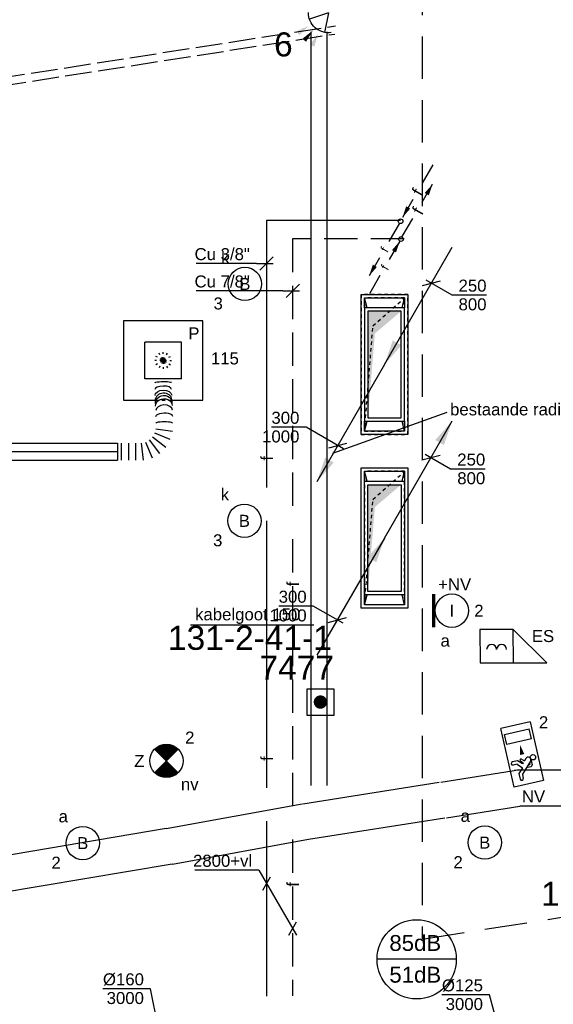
# Model space of a CAD drawing. Extents: x -138812 to 250702, y -18987 to 104055.
# Tile 92 of 193: x 90646 to 94648, y 18776 to 26153. Entities that reach past the tile are written whole.
import ezdxf
from ezdxf.enums import TextEntityAlignment as Align

# ---------------------------------------------------------------- set-up
doc = ezdxf.new("R2010")
doc.units = 0
doc.header["$LTSCALE"] = 50
for name, pattern in [('2322140', [45, 40, -5]), ('2322203', [45, 5, -2, 5, -2, 5, -2, 5, -2, 5, -2, 5, -5]), ('CENTER2', [28.575, 19.05, -3.175, 3.175, -3.175]), ('E_GOOT3', [5, 4, -1]), ('HIDDEN', [9.525, 6.35, -3.175]), ('STREEPJES', [0.1, 0.05, -0.05])]:
    doc.linetypes.add(name, pattern=pattern)
doc.layers.get('0').update_dxf_attribs({"linetype": 'CONTINUOUS'})
for name, color, linetype in [('brandmelddecibels', 3, 'CONTINUOUS'), ('brandmeldserienummers', 1, 'CONTINUOUS'), ('EL6131--', 2, 'CONTINUOUS'), ('EL6131--_WG', 2, 'CONTINUOUS'), ('EL6222--', 3, 'CONTINUOUS'), ('EL6311--', 3, 'CONTINUOUS'), ('EL6350--', 3, 'CONTINUOUS'), ('EL6511--', 3, 'CONTINUOUS'), ('EL6521--', 3, 'CONTINUOUS'), ('EL6522--', 3, 'CONTINUOUS'), ('EM6131--', 1, 'CONTINUOUS'), ('WI561---', 1, 'CONTINUOUS'), ('WL5448--', 4, 'CONTINUOUS'), ('WL570---_RETOUR', 112, 'CONTINUOUS'), ('WL570---_TOEVOER', 3, 'CONTINUOUS'), ('WL570---_TOEVOER_HL', 8, 'CONTINUOUS'), ('WL570---_TOEVOER_RST', 2, 'CONTINUOUS'), ('WL570---_TOEVOER_RST_HL', 1, 'CONTINUOUS'), ('WM5448--', 1, 'CONTINUOUS'), ('WM570---_RETOUR', 1, 'CONTINUOUS'), ('WM570---_RETOUR_PR', 1, 'CONTINUOUS'), ('WM570---_TOEVOER', 1, 'CONTINUOUS'), ('WM570---_TOEVOER_PR', 1, 'CONTINUOUS'), ('WM570---_TOEVOER_RST_PR', 1, 'CONTINUOUS')]:
    doc.layers.add(name, color=color, linetype=linetype)
doc.styles.add('BURO-018', font='ARIAL.TTF', dxfattribs={"height": 90})
doc.styles.add('BURO-025', font='ARIAL.TTF', dxfattribs={"height": 125})

# ---------------------------------------------------------------- blocks, each defined once
blk = doc.blocks.new('1115B3A')
at = {"color": 0, "linetype": 'Continuous'}
blk.add_circle((0, 0), 2.5, dxfattribs=at)
at = {"color": 0, "linetype": 'Continuous', "style": 'BURO-018'}
for tag, p in [('E_GKAST', (0, 8)), ('E_GROEP', (0, 5)), ('E_SGROEP', (4.5, 5)), ('E_ARMCODE', (0, 0)), ('E_SLET', (4.5, -1))]:
    blk.add_attdef(tag, text='', height=1.8, dxfattribs=at).set_placement(p, align=Align.MIDDLE)
blk = doc.blocks.new('E00172')
at = {"color": 0, "linetype": 'Continuous', "const_width": 0.5}
blk.add_lwpolyline([(-2.5, 0.75), (2.5, 0.75)], dxfattribs=at)
at = {"color": 0, "linetype": 'Continuous'}
blk.add_circle((0, 3.5), 2.5, dxfattribs=at)
at = {"color": 0, "linetype": 'Continuous', "style": 'BURO-018'}
for tag, p in [('E_GKAST', (0, 11.5)), ('E_GROEP', (0, 8.5)), ('E_SGROEP', (4.5, 8.5)), ('E_ARMCODE', (0, 3.5)), ('E_SLET', (4.5, 2.5))]:
    blk.add_attdef(tag, text='', height=1.8, dxfattribs=at).set_placement(p, align=Align.MIDDLE)
blk = doc.blocks.new('E00018')
at = {"color": 0, "linetype": 'Continuous'}
for p, q in [((-1.77, -1.77), (1.77, 1.77)), ((1.77, -1.77), (-1.77, 1.77))]:
    blk.add_line(p, q, dxfattribs=at)
at = {"color": 0, "linetype": 'Continuous', "const_width": 2.5}
for points in [[(-0.88, 0.88, -0.198912), (0, 1.25, -0.198912), (0.88, 0.88, -1)], [(-0.88, -0.88, 0.198912), (0, -1.25, 0.198912), (0.88, -0.88, 1)]]:
    blk.add_lwpolyline(points, format="xyb", dxfattribs=at)
blk = doc.blocks.new('1115B3A-NO1')
at = {"color": 0, "linetype": 'Continuous'}
blk.add_circle((0, 0), 2.5, dxfattribs=at)
at = {"color": 0, "zscale": 50}
blk.add_blockref('E00018', (0, 0), dxfattribs=at)
at = {"color": 0, "linetype": 'Continuous', "style": 'BURO-018'}
for tag, p in [('E_GKAST', (0, 8)), ('E_GROEP', (0, 5)), ('E_SGROEP', (4.5, 5)), ('E_ARMCODE', (0, 0)), ('E_SLET', (4.5, -1))]:
    blk.add_attdef(tag, text='', height=1.8, dxfattribs=at).set_placement(p, align=Align.MIDDLE)
blk = doc.blocks.new('E00124')
at = {"color": 0, "linetype": 'Continuous'}
for p, q in [((-2, 5), (2, 5)), ((-2, 1), (-2, 5)), ((2, 5), (2, 1)), ((2, 1), (-2, 1))]:
    blk.add_line(p, q, dxfattribs=at)
at = {"color": 0, "linetype": 'Continuous', "const_width": 1}
blk.add_lwpolyline([(-0.5, 3, 1), (0.5, 3, 1)], format="xyb", close=True, dxfattribs=at)
at = {"color": 0, "linetype": 'Continuous', "style": 'BURO-018'}
blk.add_attdef('E_TEXT1', text='', height=1.8, dxfattribs=at).set_placement((0, 7.5), align=Align.MIDDLE)
at = {"color": 0, "linetype": 'Continuous', "style": 'BURO-018', "flags": 1}
blk.add_attdef('E_MATCODE', (0, 0), '', height=1.8, dxfattribs=at)
blk = doc.blocks.new('111604')
at = {"color": 0, "linetype": 'Continuous'}
for p, q in [((-5, 6), (-5, 1)), ((0, 6), (-5, 6)), ((0, 1), (0, 6)), ((0, 6), (5, 1)), ((-5, 1), (5, 1))]:
    blk.add_line(p, q, dxfattribs=at)
for centre in [(-3.25, 3), (-1.75, 3)]:
    blk.add_arc(centre, 0.75, 0, 180, dxfattribs=at)
at = {"color": 0, "linetype": 'Continuous', "style": 'BURO-018'}
blk.add_attdef('E_TEXT1', text='', height=1.8, dxfattribs=at).set_placement((0, 8.5), align=Align.MIDDLE)
at = {"color": 0, "linetype": 'Continuous', "style": 'BURO-018', "flags": 1}
blk.add_attdef('E_MATCODE', text='', height=1.8, dxfattribs=at).set_placement((0, 0), align=Align.MIDDLE)
blk = doc.blocks.new('*U60')
at = {"color": 0, "ltscale": 10}
for p, q in [((0, 135, -2730), (1036.1, 135, -2730)), ((0, -135, -2730), (1036.1, -135, -2730))]:
    blk.add_line(p, q, dxfattribs=at)
at = {"layer": 'EM6131--', "color": 1, "style": 'BURO-018'}
blk.add_attdef('POSNR', text='', height=90, dxfattribs=at).set_placement((0, 0), align=Align.MIDDLE)
blk = doc.blocks.new('*U70')
at = {"color": 0, "ltscale": 10}
for p, q in [((0, 135, -2730), (2517.2, 135, -2730)), ((0, -135, -2730), (2517.2, -135, -2730))]:
    blk.add_line(p, q, dxfattribs=at)
at = {"layer": 'EM6131--', "color": 1, "style": 'BURO-018'}
blk.add_attdef('POSNR', text='', height=90, dxfattribs=at).set_placement((0, 0), align=Align.MIDDLE)
blk = doc.blocks.new('*U71')
at = {"color": 0, "ltscale": 10}
for p, q in [((0, 135, -2730), (1036.1, 135, -2730)), ((0, -135, -2730), (1036.1, -135, -2730))]:
    blk.add_line(p, q, dxfattribs=at)
at = {"layer": 'EM6131--', "color": 1, "style": 'BURO-018'}
blk.add_attdef('POSNR', text='', height=90, dxfattribs=at).set_placement((0, 0), align=Align.MIDDLE)
blk = doc.blocks.new('*U76')
at = {"color": 0, "ltscale": 10}
for p, q in [((0, 135, -2730), (1522.9, 135, -2730)), ((0, -135, -2730), (1522.9, -135, -2730))]:
    blk.add_line(p, q, dxfattribs=at)
at = {"layer": 'EM6131--', "color": 1, "style": 'BURO-018'}
blk.add_attdef('POSNR', text='', height=90, dxfattribs=at).set_placement((0, 0), align=Align.MIDDLE)
blk = doc.blocks.new('*U77')
at = {"color": 0, "ltscale": 10}
for p, q in [((0, 135, -2730), (557.3, 135, -2730)), ((0, -135, -2730), (557.3, -135, -2730))]:
    blk.add_line(p, q, dxfattribs=at)
at = {"layer": 'EM6131--', "color": 1, "style": 'BURO-018'}
blk.add_attdef('POSNR', text='', height=90, dxfattribs=at).set_placement((0, 0), align=Align.MIDDLE)
blk = doc.blocks.new('*U78')
at = {"color": 0, "ltscale": 10}
blk.add_arc((-10.6, 135, -2730), 270, 270, 279, dxfattribs=at)
at = {"layer": 'EM6131--', "color": 1, "style": 'BURO-018'}
blk.add_attdef('POSNR', text='', height=90, dxfattribs=at).set_placement((0, 0), align=Align.MIDDLE)
blk = doc.blocks.new('1115C2G')
at = {"color": 0, "linetype": 'Continuous'}
for p, q in [((-4.5, 5.5), (4.5, 5.5)), ((-4.5, 1), (-4.5, 5.5)), ((-1.24, 4.31), (-1.24, 4.91)), ((-0.76, 4.11), (-0.76, 4.91)), ((2, 5.15), (3.5, 5.15)), ((2, 1.35), (2, 5.15)), ((3.5, 5.15), (3.5, 1.35)), ((4.5, 1), (4.5, 5.5)), ((-2.68, 4.35), (-3.52, 4.35)), ((-2.88, 3.87), (-3.52, 3.87)), ((-1.27, 2.26), (-2.88, 3.87)), ((-1.94, 3.61), (-2.68, 4.35)), ((-1.24, 4.31), (-1.94, 3.61)), ((-1.37, 3.5), (-0.76, 4.11)), ((-1.23, 3.35), (-1.37, 3.5)), ((-0.87, 3.71), (-1.23, 3.35)), ((-0.65, 3.49), (-1.01, 3.13)), ((-0.71, 2.83), (-1.01, 3.13)), ((-1.94, 2.93), (-2.04, 2.83)), ((-2.04, 2.83), (-2.04, 2.34)), ((-0.99, 2.14), (-1.84, 2.14)), ((-1.71, 2.7), (-1.72, 2.7)), ((-1.72, 2.7), (-1.72, 2.46)), ((-1.47, 2.46), (-1.72, 2.46)), ((4.5, 1), (-4.5, 1)), ((2, 1.35), (3.5, 1.35))]:
    blk.add_line(p, q, dxfattribs=at)
blk.add_lwpolyline([(1.5, 3.25, 0, 0.7, 0), (0, 3.25, 0.7, 0.7, 0)], format="xyseb", dxfattribs=at)
blk.add_circle((-0.76, 1.75), 0.4, dxfattribs=at)
for centre, radius, start, end in [((-1, 4.91), 0.24, 0, 180), ((-3.52, 4.11), 0.24, 90, 270), ((-0.76, 3.6), 0.16, 315, 135), ((-1.84, 2.34), 0.2, 180, 270), ((-0.99, 2.54), 0.4, 225, 45)]:
    blk.add_arc(centre, radius, start, end, dxfattribs=at)
at = {"color": 0, "linetype": 'Continuous', "style": 'BURO-018'}
for tag, p in [('E_GKAST', (0, 15.17)), ('E_GROEP', (0, 12.17)), ('E_SGROEP', (4.5, 12.17)), ('E_ARMCODE', (0, 8))]:
    blk.add_attdef(tag, text='', height=1.8, dxfattribs=at).set_placement(p, align=Align.MIDDLE)
blk = doc.blocks.new('CVRINFO18')
at = {"color": 0, "linetype": 'Continuous', "style": 'BURO-025'}
for tag, p in [('CV_FABR', (0, 3)), ('CV_LENGTE', (0, 0)), ('CV_HOOGTE', (9, 0)), ('CV_TYPE', (18, 0)), ('CV_VENTIEL', (0, -3)), ('CV_VERM', (0, -6))]:
    blk.add_attdef(tag, p, '', height=1.8, dxfattribs=at)
blk = doc.blocks.new('LDV2')
at = {"color": 0, "linetype": 'Continuous'}
for p, q in [((-0.25, -0.43), (-2.5, -4.33)), ((-4.5, -7.79), (-6.75, -11.69))]:
    blk.add_line(p, q, dxfattribs=at)
blk.add_lwpolyline([(-6.75, -11.69, 0, 1, 0), (-5.5, -9.53, 1, 1, 0)], format="xyseb", dxfattribs=at)
blk.add_circle((0, 0), 0.5, dxfattribs=at)
at = {"color": 0, "linetype": 'Continuous', "style": 'BURO-018'}
blk.add_attdef('LD_TEXT1', text='', height=1.8, rotation=60, dxfattribs=at).set_placement((-3.5, -6.06), align=Align.MIDDLE)
blk = doc.blocks.new('LDV4')
at = {"color": 0, "linetype": 'Continuous'}
for p, q in [((-0.25, -0.43), (-2.5, -4.33)), ((-4.5, -7.79), (-6.75, -11.69))]:
    blk.add_line(p, q, dxfattribs=at)
blk.add_lwpolyline([(-0.25, -0.43, 0, 1, 0), (-1.5, -2.6, 1, 1, 0)], format="xyseb", dxfattribs=at)
blk.add_circle((0, 0), 0.5, dxfattribs=at)
at = {"color": 0, "linetype": 'Continuous', "style": 'BURO-018'}
blk.add_attdef('LD_TEXT1', text='', height=1.8, rotation=60, dxfattribs=at).set_placement((-3.5, -6.06), align=Align.MIDDLE)
blk = doc.blocks.new('E00058')
at = {"color": 0, "linetype": 'Continuous'}
for q in [(-1.5, 3.6), (1.5, 3.6)]:
    blk.add_line((0, 1), q, dxfattribs=at)
blk.add_arc((0, 1), 3, 40.5288, 139.4712, dxfattribs=at)
for points in [[(-1.76, 6.21), (-1.08, 6.39), (-0.91, 4.38)], [(-0.35, 6.49), (0.35, 6.49), (0, 4.5)], [(1.08, 6.39), (1.76, 6.21), (0.91, 4.38)]]:
    blk.add_solid(points, dxfattribs=at)
at = {"color": 0, "linetype": 'Continuous', "style": 'BURO-018'}
blk.add_attdef('E_TEXT1', text='', height=1.8, dxfattribs=at).set_placement((0, 9), align=Align.MIDDLE)
at = {"color": 0, "linetype": 'Continuous', "style": 'BURO-018', "flags": 1}
blk.add_attdef('E_MATCODE', text='', height=1.8, dxfattribs=at).set_placement((0, 0), align=Align.MIDDLE)
blk = doc.blocks.new('*U98')
at = {"color": 0, "ltscale": 10}
for p, q in [((0, 60, -2730), (5646.8, 60, -2730)), ((0, -60, -2730), (5646.8, -60, -2730))]:
    blk.add_line(p, q, dxfattribs=at)
at = {"layer": 'EM6131--', "color": 1, "style": 'BURO-018'}
blk.add_attdef('POSNR', text='', height=90, dxfattribs=at).set_placement((0, 0), align=Align.MIDDLE)
blk = doc.blocks.new('*U113')
at = {"ltscale": 10}
blk.add_hatch(color=2, dxfattribs=at).paths.add_polyline_path([(507, 878.1), (445.6, 696.8), (380.7, 734.3)])
at = {"color": 2, "ltscale": 10}
blk.add_line((0, 0, -450), (507, 878.1, -450), dxfattribs=at)
at = {"color": 8, "linetype": 'STREEPJES', "ltscale": 10}
for p, q in [((175, 525, -450), (-175, 525, -450)), ((-175, 525, -450), (-175, -525, -450)), ((175, -525, -450), (175, 525, -450)), ((-150, 500, -450), (150, 500, -450)), ((-150, 500, -450), (-150, -500, -450)), ((150, 500, -450), (-150, 500, -450)), ((-150, 500, -450), (-150, -500, -450)), ((150, 500, -450), (87, -290, -450)), ((150, -500, -450), (150, 500, -450)), ((150, -500, -450), (150, 500, -450)), ((87, -290, -450), (-150, -500, -450)), ((-150, -500, -450), (150, -500, -450)), ((-150, -500, -450), (150, -500, -450)), ((-175, -525, -450), (175, -525, -450))]:
    blk.add_line(p, q, dxfattribs=at)
at = {"layer": 'WM570---_TOEVOER_PR', "color": 1, "style": 'BURO-018'}
blk.add_attdef('POSNR', text='', height=90, dxfattribs=at).set_placement((0, 0), align=Align.MIDDLE)
blk = doc.blocks.new('*U114')
at = {"layer": 'WM570---_TOEVOER', "color": 0, "ltscale": 10}
for p, q in [((-238.4, 137.6), (-498.2, 137.6)), ((43.3, -25), (-238.4, 137.6)), ((-68.3, -18.3), (68.3, 18.3))]:
    blk.add_line(p, q, dxfattribs=at)
at = {"layer": 'WM570---_TOEVOER', "color": 0, "style": 'BURO-018'}
for s, p in [('300', (-498.2, 162.6)), ('1000', (-568.1, 22.6))]:
    blk.add_text(s, height=90, dxfattribs=at).set_placement(p)
blk = doc.blocks.new('*U115')
at = {"ltscale": 10}
for points in [[(125, 400), (-125, 400), (-125, -400), (-72.5, 232)], [(0, 0), (61.4, 181.3), (126.3, 143.8)]]:
    blk.add_hatch(color=2, dxfattribs=at).paths.add_polyline_path(points)
at = {"color": 2, "ltscale": 10}
blk.add_line((0, 0, -3500), (507, 878.1, -3500), dxfattribs=at)
at = {"color": 0, "ltscale": 10}
for p, q in [((150, 425, -3500), (-150, 425, -3500)), ((-150, 425, -3500), (-150, -425, -3500)), ((125, 400, -3500), (-125, 400, -3500)), ((-125, 400, -3500), (-125, -400, -3500)), ((125, -400, -3500), (125, 400, -3500)), ((150, -425, -3500), (150, 425, -3500)), ((-150, -425, -3500), (150, -425, -3500)), ((-125, -400, -3500), (125, -400, -3500))]:
    blk.add_line(p, q, dxfattribs=at)
at = {"layer": 'WM570---_TOEVOER_PR', "color": 1, "style": 'BURO-018'}
blk.add_attdef('POSNR', text='', height=90, dxfattribs=at).set_placement((0, 0), align=Align.MIDDLE)
blk = doc.blocks.new('*U116')
at = {"layer": 'WM570---_TOEVOER', "color": 0, "ltscale": 10}
for p, q in [((-68.3, -18.3), (68.3, 18.3)), ((-43.3, 25), (153.2, -88.5)), ((153.2, -88.5), (413, -88.5))]:
    blk.add_line(p, q, dxfattribs=at)
at = {"layer": 'WM570---_TOEVOER', "color": 0, "style": 'BURO-018'}
for s, p in [('250', (203.2, -63.5)), ('800', (203.2, -203.5))]:
    blk.add_text(s, height=90, dxfattribs=at).set_placement(p)
blk = doc.blocks.new('*U117')
at = {"ltscale": 10}
for points in [[(507, 878.1), (445.6, 696.8), (380.7, 734.3)], [(125, 400), (-125, 400), (-125, -400), (-72.5, 232)]]:
    blk.add_hatch(color=2, dxfattribs=at).paths.add_polyline_path(points)
at = {"color": 2, "ltscale": 10}
blk.add_line((0, 0, -923.2), (507, 878.1, -923.2), dxfattribs=at)
at = {"color": 0, "ltscale": 10}
for p, q in [((-150, 425, -923.2), (150, 425, -923.2)), ((-150, -425, -923.2), (-150, 425, -923.2)), ((-125, 400, -923.2), (125, 400, -923.2)), ((-125, -400, -923.2), (-125, 400, -923.2)), ((125, 400, -923.2), (125, -400, -923.2)), ((150, 425, -923.2), (150, -425, -923.2)), ((150, -425, -923.2), (-150, -425, -923.2)), ((125, -400, -923.2), (-125, -400, -923.2))]:
    blk.add_line(p, q, dxfattribs=at)
at = {"layer": 'WM570---_RETOUR_PR', "color": 1, "style": 'BURO-018'}
blk.add_attdef('POSNR', text='', height=90, dxfattribs=at).set_placement((0, 0), align=Align.MIDDLE)
blk = doc.blocks.new('*U118')
at = {"layer": 'WM570---_RETOUR', "color": 0, "ltscale": 10}
for p, q in [((-68.3, -18.3), (68.3, 18.3)), ((-43.3, 25), (147.2, -85)), ((147.2, -85), (407, -85))]:
    blk.add_line(p, q, dxfattribs=at)
at = {"layer": 'WM570---_RETOUR', "color": 0, "style": 'BURO-018'}
for s, p in [('250', (197.2, -60)), ('800', (197.2, -200))]:
    blk.add_text(s, height=90, dxfattribs=at).set_placement(p)
blk = doc.blocks.new('*U119')
at = {"color": 0, "ltscale": 10}
for p, q in [((-175, 525, -500), (175, 525, -500)), ((-175, -525, -500), (-175, 525, -500)), ((175, 525, -500), (175, -525, -500)), ((-150, 500, -500), (150, 500, -500)), ((-150, 425, -500), (-150, 500, -500)), ((-150, 500, -500), (-131.25, 425, -500)), ((150, 500, -500), (131.25, 425, -500)), ((150, 500, -500), (150, 425, -500)), ((-150, -500, -500), (-150, -425, -500)), ((-131.25, -425, -500), (-150, -500, -500)), ((131.25, -425, -500), (150, -500, -500)), ((150, -425, -500), (150, -500, -500)), ((150, -500, -500), (-150, -500, -500)), ((175, -525, -500), (-175, -525, -500))]:
    blk.add_line(p, q, dxfattribs=at)
at = {"layer": 'WM570---_RETOUR_PR', "color": 1, "style": 'BURO-018'}
blk.add_attdef('POSNR', text='', height=90, dxfattribs=at).set_placement((0, 0), align=Align.MIDDLE)
blk = doc.blocks.new('*U120')
at = {"ltscale": 10}
blk.add_hatch(color=2, dxfattribs=at).paths.add_polyline_path([(0, 0), (61.4, 181.3), (126.3, 143.8)])
at = {"color": 2, "ltscale": 10}
blk.add_line((0, 0), (507, 878.1), dxfattribs=at)
at = {"color": 8, "linetype": 'STREEPJES', "ltscale": 10}
for p, q in [((-175, 525), (175, 525)), ((-175, -525), (-175, 525)), ((175, 525), (175, -525)), ((-150, 500), (150, 500)), ((-150, 500), (-150, -500)), ((-150, 500), (150, 500)), ((-150, -500), (-150, 500)), ((150, 500), (87, -290)), ((150, -500), (150, 500)), ((150, 500), (150, -500)), ((87, -290), (-150, -500)), ((-150, -500), (150, -500)), ((150, -500), (-150, -500)), ((175, -525), (-175, -525))]:
    blk.add_line(p, q, dxfattribs=at)
at = {"layer": 'WM570---_RETOUR_PR', "color": 1, "style": 'BURO-018'}
blk.add_attdef('POSNR', text='', height=90, dxfattribs=at).set_placement((0, 0), align=Align.MIDDLE)
blk = doc.blocks.new('*U121')
at = {"layer": 'WM570---_RETOUR', "color": 0, "ltscale": 10}
for p, q in [((-180, 103.9), (-439.8, 103.9)), ((43.3, -25), (-180, 103.9)), ((-68.3, -18.3), (68.3, 18.3))]:
    blk.add_line(p, q, dxfattribs=at)
at = {"layer": 'WM570---_RETOUR', "color": 0, "style": 'BURO-018'}
for s, p in [('300', (-439.8, 128.9)), ('1000', (-509.7, -11.1))]:
    blk.add_text(s, height=90, dxfattribs=at).set_placement(p)
blk = doc.blocks.new('*U122')
at = {"color": 0, "ltscale": 10}
for p, q in [((-175, 525, -500), (175, 525, -500)), ((-175, -525, -500), (-175, 525, -500)), ((175, 525, -500), (175, -525, -500)), ((-150, 500, -500), (150, 500, -500)), ((-150, 425, -500), (-150, 500, -500)), ((-150, 500, -500), (-131.25, 425, -500)), ((150, 500, -500), (131.25, 425, -500)), ((150, 500, -500), (150, 425, -500)), ((-150, -500, -500), (-150, -425, -500)), ((-131.25, -425, -500), (-150, -500, -500)), ((131.25, -425, -500), (150, -500, -500)), ((150, -425, -500), (150, -500, -500)), ((150, -500, -500), (-150, -500, -500)), ((175, -525, -500), (-175, -525, -500))]:
    blk.add_line(p, q, dxfattribs=at)
at = {"layer": 'WM570---_TOEVOER_PR', "color": 1, "style": 'BURO-018'}
blk.add_attdef('POSNR', text='', height=90, dxfattribs=at).set_placement((0, 0), align=Align.MIDDLE)
blk = doc.blocks.new('*U157')
at = {"color": 0, "ltscale": 10}
for p, q in [((0, 62.5, -2975), (3680.3, 62.5, -2975)), ((3680.3, 62.5, -2975), (3680.3, -62.5, -2975)), ((0, -62.5, -2975), (3680.3, -62.5, -2975))]:
    blk.add_line(p, q, dxfattribs=at)
at = {"layer": 'WL570---_TOEVOER_HL', "linetype": 'CENTER2'}
blk.add_line((0, 0, -2975), (3680.3, 0, -2975), dxfattribs=at)
at = {"layer": 'WM570---_TOEVOER_PR', "color": 1, "style": 'BURO-018'}
blk.add_attdef('POSNR', text='', height=90, dxfattribs=at).set_placement((0, 0), align=Align.MIDDLE)
blk = doc.blocks.new('*U165')
at = {"color": 0, "ltscale": 10}
for p, q in [((282.3, 383.5, -2975), (282.4, 382.2, -2975)), ((411.1, 310.8, -2975), (411.1, 311.2, -2975)), ((287.5, 171, -2975), (412.5, 154.6, -2975)), ((316, -12.5, -2975), (239.3, 87.5, -2975)), ((262.5, 110.7, -2975), (362.5, 34, -2975)), ((395.5, 91, -2975), (279, 139.3, -2975)), ((0, 62.5, -2975), (0, -62.5, -2975)), ((27.1, 62.5, -2975), (27.1, -62.5, -2975)), ((81.2, 62.5, -2975), (81.2, -62.5, -2975)), ((135.4, 62.5, -2975), (135.4, -62.5, -2975)), ((195.4, -62.5, -2975), (179, 62.5, -2975)), ((210.7, 71, -2975), (259, -45.5, -2975))]:
    blk.add_line(p, q, dxfattribs=at)
at = {"color": 0, "ltscale": 10, "extrusion": (0, 0, -1)}
for centre, major_axis, ratio, start_param, end_param in [((342.2, 516.9, -2975), (62.5, 0.3), 0.141028, 3.140957, 6.28255), ((343.5, 421.2, -2975), (62.5, 1.7), 0.650932, 3.146579, 6.278199), ((346.1, 365.2, -2975), (-62.4, -4), 0.900267, 0, 3.141593), ((347.4, 344.5, -2975), (-62.4, -3.1), 0.838945, 0.012505, 3.154098), ((349.5, 264.6, -2975), (-62.5, -0.9), 0.412071, 0.002191, 3.143784)]:
    blk.add_ellipse(centre, major_axis=major_axis, ratio=ratio, start_param=start_param, end_param=end_param, dxfattribs=at)
at = {"color": 0, "ltscale": 10}
for centre, major_axis, ratio, start_param, end_param in [((342.6, 466, -2975), (-62.5, -0.9), 0.412071, 3.139402, 6.280994), ((344.7, 386, -2975), (-62.4, -3.1), 0.838945, 3.154098, 6.27068), ((348.7, 309.3, -2975), (62.5, 1.7), 0.650932, 0.004986, 3.136606), ((350, 213.9, -2975), (62.5, 0.3), 0.141028, 0.000635, 3.142228)]:
    blk.add_ellipse(centre, major_axis=major_axis, ratio=ratio, start_param=start_param, end_param=end_param, dxfattribs=at)
at = {"layer": 'WM570---_TOEVOER_PR', "color": 1, "style": 'BURO-018'}
blk.add_attdef('POSNR', text='', height=90, dxfattribs=at).set_placement((0, 0), align=Align.MIDDLE)
blk = doc.blocks.new('*U228')
at = {"layer": 'WM570---_RETOUR', "color": 0, "ltscale": 10}
for p, q in [((-55.4, 280.8), (-412.9, 280.8)), ((9.9, -50), (-55.4, 280.8)), ((-41.1, -50), (41.1, 50))]:
    blk.add_line(p, q, dxfattribs=at)
at = {"layer": 'WM570---_RETOUR', "color": 0, "style": 'BURO-018'}
for s, p in [('%%c160', (-412.9, 305.8)), ('3000', (-385.1, 165.8))]:
    blk.add_text(s, height=90, dxfattribs=at).set_placement(p)
blk = doc.blocks.new('*U362')
at = {"color": 0, "ltscale": 10}
for p, q in [((297.5, 297.5, -2710), (-297.5, 297.5, -2710)), ((-297.5, 297.5, -2710), (-297.5, -297.5, -2710)), ((297.5, -297.5, -2710), (297.5, 297.5, -2710)), ((136.5, 136.5, -2710), (-136.5, 136.5, -2710)), ((-136.5, -136.5, -2710), (-136.5, 136.5, -2710)), ((136.5, -136.5, -2710), (136.5, 136.5, -2710)), ((136.5, -136.5, -2710), (-136.5, -136.5, -2710)), ((-297.5, -297.5, -2710), (-59.9, -297.5, -2710)), ((65.2, -297.5, -2710), (297.5, -297.5, -2710))]:
    blk.add_line(p, q, dxfattribs=at)
at = {"color": 8, "linetype": 'STREEPJES', "ltscale": 10}
for p, q in [((0, 0, -2710), (-62.5, 0, -2710)), ((0, 0, -2710), (-54.1, 31.2, -2710)), ((0, 0, -2710), (-54.1, -31.2, -2710)), ((0, 0, -2710), (-31.2, 54.1, -2710)), ((0, 0, -2710), (-31.2, -54.1, -2710)), ((0, 0, -2710), (0, 62.5, -2710)), ((0, 0, -2710), (31.2, 54.1, -2710)), ((0, 0, -2710), (54.1, 31.2, -2710)), ((0, 0, -2710), (0, -62.5, -2710)), ((0, 0, -2710), (31.2, -54.1, -2710)), ((0, 0, -2710), (54.1, -31.2, -2710)), ((0, 0, -2710), (62.5, 0, -2710)), ((-59.9, -297.5, -2710), (65.2, -297.5, -2710))]:
    blk.add_line(p, q, dxfattribs=at)
at = {"layer": 'WL570---_TOEVOER_RST_HL', "linetype": 'CENTER2'}
blk.add_circle((0, 0, -2710), 0.075, dxfattribs=at)
at = {"layer": 'WL570---_TOEVOER_RST', "color": 1, "style": 'BURO-018'}
for tag in ['MC', 'Q']:
    blk.add_attdef(tag, text='', height=90, dxfattribs=at).set_placement((0, 0), align=Align.MIDDLE)
at = {"layer": 'WM570---_TOEVOER_RST_PR', "color": 1, "style": 'BURO-018'}
blk.add_attdef('POSNR', text='', height=90, dxfattribs=at).set_placement((0, 0), align=Align.MIDDLE)
blk = doc.blocks.new('*U523', base_point=(92692.7, 19342.9, 2800))
at = {"color": 0, "linetype": 'Continuous'}
for p, q in [((92439.7, 19781.2, 2800), (91958.3, 19781.2, 2800)), ((92439.7, 19781.2, 2800), (92721.5, 19292.9, 2800)), ((92468.5, 19631.2, 2800), (92526.3, 19731.2, 2800)), ((92663.8, 19292.9, 2800), (92721.5, 19392.9, 2800))]:
    blk.add_line(p, q, dxfattribs=at)
at = {"color": 0, "linetype": 'Continuous', "style": 'BURO-018'}
blk.add_text('2800+vl', height=90, dxfattribs=at).set_placement((92389.7, 19806.2, 2800), align=Align.RIGHT)
blk = doc.blocks.new('*U613')
at = {"layer": 'WM570---_RETOUR', "color": 0, "ltscale": 10}
for p, q in [((-63.9, 235.6), (-421.5, 235.6)), ((13.6, -50), (-63.9, 235.6)), ((-38.2, -50), (38.2, 50))]:
    blk.add_line(p, q, dxfattribs=at)
at = {"layer": 'WM570---_RETOUR', "color": 0, "style": 'BURO-018'}
for s, p in [('%%c125', (-421.5, 260.6)), ('3000', (-393.6, 120.6))]:
    blk.add_text(s, height=90, dxfattribs=at).set_placement(p)
blk = doc.blocks.new('2322203-1')
at = {"layer": 'WM5448--', "color": 0, "style": 'BURO-018'}
for p in [(92692.7, 21924.8, 2800), (92692.7, 19674.8, 2800)]:
    blk.add_text('f', height=90, rotation=90, dxfattribs=at).set_placement(p, align=Align.MIDDLE)
blk = doc.blocks.new('2322140-1')
at = {"layer": 'WM5448--', "color": 0, "style": 'BURO-018'}
for p in [(92497.4, 22867.2, 2800), (92497.4, 20617.2, 2800)]:
    blk.add_text('f', height=90, rotation=90, dxfattribs=at).set_placement(p, align=Align.MIDDLE)

msp = doc.modelspace()

# ---------------------------------------------------------------- linework, layer by layer
at = {"layer": 'brandmelddecibels'}
msp.add_line((93919.85507, 19113.13211), (93326.44999, 19113.13211), dxfattribs=at)
msp.add_circle((93623.15253, 19113.13211), 296.70254, dxfattribs=at)
at = {"layer": 'EL6131--_WG', "linetype": 'E_GOOT3'}
for p, q in [((89496.68151, 25560.40223, 3000), (93015.47733, 26106.83824, 3000)), ((89505.61302, 25501.07006, 3000), (93010.32945, 26045.31968, 3000))]:
    msp.add_line(p, q, dxfattribs=at)
at = {"layer": 'EL6311--', "color": 4, "linetype": 'HIDDEN'}
for p, q in [((93664.90121, 26979.13365), (93664.90121, 19263.66034)), ((93664.90121, 19263.66034), (99069.30908, 20116.41756))]:
    msp.add_line(p, q, dxfattribs=at)
at = {"layer": 'EL6350--'}
msp.add_line((92852.02931, 21617.12854), (91927.28613, 21617.12854), dxfattribs=at)
at = {"layer": 'WL5448--', "color": 2}
for p, q in [((93743.39544, 25064.0582), (93664.64544, 24927.65919)), ((93664.0116, 24785.05394), (93742.7616, 24921.45294)), ((93594.64544, 24806.41564), (93515.89544, 24670.01664)), ((93515.2616, 24527.41138), (93594.0116, 24663.81038))]:
    msp.add_line(p, q, dxfattribs=at)
at = {"layer": 'WL5448--', "linetype": '2322140'}
for p, q in [((93502.10865, 24647.5573, 2900), (92497.38806, 24647.5573, 2900)), ((92497.38806, 24647.5573, 2800), (92497.38806, 18836.92456, 2800))]:
    msp.add_line(p, q, dxfattribs=at)
at = {"layer": 'WL5448--', "linetype": '2322203'}
for p, q in [((93529.52126, 24509.83441, 2900), (92692.66858, 24509.83441, 2900)), ((92692.66858, 24509.83441, 2800), (92692.66858, 18839.77751, 2800))]:
    msp.add_line(p, q, dxfattribs=at)
at = {"layer": 'WL5448--', "color": 2}
for points in [[(93742.7616, 24921.45294, 0, 35, 0), (93699.0116, 24845.67572, 35, 35, 0)], [(93515.89544, 24670.01664, 0, 35, 0), (93559.64544, 24745.79386, 35, 35, 0)]]:
    msp.add_lwpolyline(points, format="xyseb", dxfattribs=at)
at = {"layer": 'WL570---_RETOUR'}
msp.add_line((93848.63805, 23210.56073), (92992.23302, 22902.57047), dxfattribs=at)
at = {"layer": 'WM570---_TOEVOER'}
for p, q in [((92547.38806, 24376.09489, 2800), (92447.38806, 24276.09489, 2800)), ((92422.38806, 24326.09489, 2800), (91969.47537, 24326.09489, 2800)), ((92422.38806, 24326.09489, 2800), (92547.38806, 24326.09489, 2800)), ((92619.92672, 24121.37815, 2800), (91969.47537, 24121.37815, 2800)), ((92619.92672, 24121.37815, 2800), (92744.92672, 24121.37815, 2800)), ((92744.92672, 24171.37815, 2800), (92644.92672, 24071.37815, 2800))]:
    msp.add_line(p, q, dxfattribs=at)

# ---------------------------------------------------------------- block references
at = {"layer": 'EL6131--'}
for name, p, rotation in [('*U98', (92892.37922, 20415.09598, 2730), 90), ('*U77', (93825.8492, 20307.39659, 2730), 8.903481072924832), ('*U78', (94386.9079, 20395.30908, 2730), 180), ('*U76', (95920.41255, 20395.30908, 2730), 180), ('*U60', (92790.21193, 20145.38419, 2730), 8.90348107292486), ('*U71', (91768.90889, 19959.63135, 2730), 10.31945743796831), ('*U70', (91766.59461, 19959.18907, 2730), 189.5421895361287)]:
    msp.add_blockref(name, p, dxfattribs=dict(at, rotation=rotation))
at = {"layer": 'EL6311--'}
ref = msp.add_blockref('1115B3A', (92334.58978, 24172.74418), dxfattribs=dict(at, xscale=50.00000000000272, yscale=50.00000000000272, zscale=50, rotation=171.1197738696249))
ref.add_attrib('E_ARMCODE', 'B', dxfattribs={"layer": '0', "color": 1, "linetype": 'Continuous', "height": 90, "style": 'BURO-018'}).set_placement((92334.58978, 24172.74418), align=Align.MIDDLE)
ref.add_attrib('E_SLET', 'k', dxfattribs={"layer": '0', "color": 1, "linetype": 'Continuous', "height": 90, "style": 'BURO-018'}).set_placement((92188.70212, 24372.66114), align=Align.MIDDLE)
ref.add_attrib('E_GROEP', '3', dxfattribs={"layer": '0', "color": 1, "linetype": 'Continuous', "height": 90, "style": 'BURO-018'}).set_placement((92134.67282, 24026.85652), align=Align.MIDDLE)
ref = msp.add_blockref('1115B3A', (92331.15598, 22398.15109), dxfattribs=dict(at, xscale=50.00000000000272, yscale=50.00000000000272, zscale=50, rotation=171.1197738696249))
ref.add_attrib('E_ARMCODE', 'B', dxfattribs={"layer": '0', "color": 1, "linetype": 'Continuous', "height": 90, "style": 'BURO-018'}).set_placement((92331.15598, 22398.15109), align=Align.MIDDLE)
ref.add_attrib('E_SLET', 'k', dxfattribs={"layer": '0', "color": 1, "linetype": 'Continuous', "height": 90, "style": 'BURO-018'}).set_placement((92185.26831, 22598.06805), align=Align.MIDDLE)
ref.add_attrib('E_GROEP', '3', dxfattribs={"layer": '0', "color": 1, "linetype": 'Continuous', "height": 90, "style": 'BURO-018'}).set_placement((92131.23902, 22252.26343), align=Align.MIDDLE)
ref = msp.add_blockref('E00172', (93711.98664, 21725.13445), dxfattribs=dict(at, xscale=50, yscale=50, zscale=50, rotation=270))
ref.add_attrib('E_ARMCODE', 'I', dxfattribs={"layer": '0', "color": 1, "linetype": 'Continuous', "height": 90, "style": 'BURO-018'}).set_placement((93886.98664, 21725.13445), align=Align.MIDDLE)
ref.add_attrib('E_SLET', 'a', dxfattribs={"layer": '0', "color": 1, "linetype": 'Continuous', "height": 90, "style": 'BURO-018'}).set_placement((93836.98664, 21500.13445), align=Align.MIDDLE)
ref.add_attrib('E_GROEP', '2', dxfattribs={"layer": '0', "color": 1, "linetype": 'Continuous', "height": 90, "style": 'BURO-018'}).set_placement((94090.0251, 21725.13445), align=Align.MIDDLE)
ref = msp.add_blockref('1115B3A', (91118.75119, 19983.57285), dxfattribs=dict(at, xscale=50.00000000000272, yscale=50.00000000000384, zscale=50, rotation=171.1197738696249))
ref.add_attrib('E_ARMCODE', 'B', dxfattribs={"layer": '0', "color": 1, "linetype": 'Continuous', "height": 90, "style": 'BURO-018'}).set_placement((91118.75119, 19983.57285), align=Align.MIDDLE)
ref.add_attrib('E_SLET', 'a', dxfattribs={"layer": '0', "color": 1, "linetype": 'Continuous', "height": 90, "style": 'BURO-018'}).set_placement((90972.86352, 20183.48981), align=Align.MIDDLE)
ref.add_attrib('E_GROEP', '2', dxfattribs={"layer": '0', "color": 1, "linetype": 'Continuous', "height": 90, "style": 'BURO-018'}).set_placement((90918.83423, 19837.68519), align=Align.MIDDLE)
ref = msp.add_blockref('1115B3A', (94133.78517, 19987.51648), dxfattribs=dict(at, xscale=50.00000000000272, yscale=50.00000000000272, zscale=50, rotation=171.1197738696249))
ref.add_attrib('E_ARMCODE', 'B', dxfattribs={"layer": '0', "color": 1, "linetype": 'Continuous', "height": 90, "style": 'BURO-018'}).set_placement((94133.78517, 19987.51648), align=Align.MIDDLE)
ref.add_attrib('E_SLET', 'a', dxfattribs={"layer": '0', "color": 1, "linetype": 'Continuous', "height": 90, "style": 'BURO-018'}).set_placement((93987.89751, 20187.43344), align=Align.MIDDLE)
ref.add_attrib('E_GROEP', '2', dxfattribs={"layer": '0', "color": 1, "linetype": 'Continuous', "height": 90, "style": 'BURO-018'}).set_placement((93933.86822, 19841.62882), align=Align.MIDDLE)
at = {"layer": 'EL6350--'}
ref = msp.add_blockref('1115C2G', (94572.41727, 20683.53889), dxfattribs=dict(at, xscale=49.99999999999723, yscale=50, zscale=50, rotation=102.8935022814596))
ref.add_attrib('E_ARMCODE', 'NV', dxfattribs={"layer": '0', "color": 1, "linetype": 'Continuous', "height": 90, "style": 'BURO-018'}).set_placement((94499.37085, 20333.12597), align=Align.MIDDLE)
ref.add_attrib('E_GROEP', '2', dxfattribs={"layer": '0', "color": 1, "linetype": 'Continuous', "height": 90, "style": 'BURO-018'}).set_placement((94575.25763, 20889.93394), align=Align.MIDDLE)
ref = msp.add_blockref('1115B3A-NO1', (91746.45849, 20599.85862), dxfattribs=dict(at, xscale=50, yscale=50, zscale=50))
ref.add_attrib('E_ARMCODE', 'Z', dxfattribs={"layer": '0', "color": 1, "linetype": 'Continuous', "height": 90, "style": 'BURO-018'}).set_placement((91543.68016, 20599.85862), align=Align.MIDDLE)
ref.add_attrib('E_SLET', 'nv', dxfattribs={"layer": '0', "color": 1, "linetype": 'Continuous', "height": 90, "style": 'BURO-018'}).set_placement((91921.45849, 20424.85862), align=Align.MIDDLE)
ref.add_attrib('E_GROEP', '2', dxfattribs={"layer": '0', "color": 1, "linetype": 'Continuous', "height": 90, "style": 'BURO-018'}).set_placement((91921.45849, 20774.85862), align=Align.MIDDLE)
at = {"layer": 'EL6511--', "xscale": 50, "yscale": 50, "zscale": 50, "rotation": 90}
msp.add_blockref('E00124', (93051.36941, 21040.44512), dxfattribs=at)
at = {"layer": 'EL6521--', "xscale": -50.0000000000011, "yscale": 50.0000000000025, "zscale": 50, "rotation": 138.7950952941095}
msp.add_blockref('E00058', (92993.89076, 26242.23797), dxfattribs=at)
at = {"layer": 'EL6522--'}
ref = msp.add_blockref('111604', (94348.2792, 21284.60978), dxfattribs=dict(at, xscale=50.00000000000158, yscale=49.99999999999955, zscale=50, rotation=0.03631176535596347))
ref.add_attrib('E_TEXT1', 'ES', dxfattribs={"layer": '0', "color": 1, "linetype": 'Continuous', "height": 90, "rotation": 0.036311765, "style": 'BURO-018'}).set_placement((94570.7131, 21535.05779), align=Align.MIDDLE)
at = {"layer": 'WI561---'}
ref = msp.add_blockref('CVRINFO18', (93873.692, 23188.1254, 120), dxfattribs=dict(at, xscale=50, yscale=50, zscale=50))
ref.add_attrib('CV_LENGTE', 'bestaande radiator naar voren brengen', (93873.692, 23188.1254, 120), dxfattribs={"layer": '0', "color": 1, "linetype": 'Continuous', "height": 90, "style": 'BURO-018'})
at = {"layer": 'WL5448--', "color": 2}
ref = msp.add_blockref('LDV2', (93502.25744, 24642.19644), dxfattribs=dict(at, xscale=35, yscale=35, zscale=35))
ref.add_attrib('LD_TEXT1', 'f', dxfattribs={"layer": '0', "color": 1, "linetype": 'Continuous', "height": 63, "rotation": 60, "style": 'BURO-018'}).set_placement((93379.75744, 24430.02022), align=Align.MIDDLE)
ref = msp.add_blockref('LDV4', (93505.6034, 24508.52939), dxfattribs=dict(at, xscale=35, yscale=35, zscale=35))
ref.add_attrib('LD_TEXT1', 'f', dxfattribs={"layer": '0', "color": 1, "linetype": 'Continuous', "height": 63, "rotation": 60, "style": 'BURO-018'}).set_placement((93383.1034, 24296.35317), align=Align.MIDDLE)
at = {"layer": 'WL570---_RETOUR'}
msp.add_blockref('*U117', (93382.21666, 22269.06847, 923.20508), dxfattribs=at)
at = {"layer": 'WL570---_RETOUR', "rotation": 180}
for name, p in [('*U120', (93382.21666, 22269.06847)), ('*U119', (93382.21666, 22269.06847, 500))]:
    msp.add_blockref(name, p, dxfattribs=at)
at = {"layer": 'WL570---_TOEVOER'}
for name, p in [('*U115', (93382.21666, 23569.06847, 3500)), ('*U165', (91380, 22916.30764, 2975)), ('*U157', (87699.7, 22916.30764, 2975))]:
    msp.add_blockref(name, p, dxfattribs=at)
at = {"layer": 'WL570---_TOEVOER', "rotation": 180}
for name, p in [('*U113', (93382.21666, 23569.06847, 450)), ('*U122', (93382.21666, 23569.06847, 500))]:
    msp.add_blockref(name, p, dxfattribs=at)
at = {"layer": 'WL570---_TOEVOER_RST'}
ref = msp.add_blockref('*U362', (91722.17489, 23599.05065, 2710), dxfattribs=at)
ref.add_attrib('Q', '115', dxfattribs={"color": 1, "height": 90, "style": 'BURO-018'}).set_placement((92184.88745, 23614.41678), align=Align.MIDDLE)
ref.add_attrib('MC', 'P', dxfattribs={"color": 1, "height": 90, "style": 'BURO-018'}).set_placement((91952.17508, 23802.13149), align=Align.MIDDLE)
at = {"layer": 'WM5448--'}
for name, p in [('2322140-1', (0, 0)), ('2322203-1', (0, 0)), ('*U523', (92692.66858, 19342.93131, 2800))]:
    msp.add_blockref(name, p, dxfattribs=at)
at = {"layer": 'WM570---_RETOUR'}
for name, p in [('*U118', (93730.47937, 22872.27716, 3500)), ('*U121', (93028.1189, 21655.75316, 0.5)), ('*U228', (91683.18314, 18612.40803, 3000)), ('*U613', (94234.29988, 18612.40803, 3000))]:
    msp.add_blockref(name, p, dxfattribs=at)
at = {"layer": 'WM570---_TOEVOER'}
for name, p in [('*U116', (93734.16183, 24178.65537, 3499.5)), ('*U114', (93032.14354, 22962.72405))]:
    msp.add_blockref(name, p, dxfattribs=at)

# ---------------------------------------------------------------- texts
at = {"layer": 'brandmelddecibels', "color": 2, "style": 'BURO-018'}
for s, p in [('85dB', (93612.74621, 19175.83216)), ('51dB', (93612.74621, 18938.20207))]:
    msp.add_text(s, height=119.07, dxfattribs=at).set_placement(p, align=Align.CENTER)
at = {"layer": 'brandmeldserienummers', "color": 1, "style": 'BURO-018'}
for s, p in [('6', (92553.44198, 25877.61526)), ('131-2-41-1', (91757.49732, 21431.62223)), ('7477', (92444.14421, 21207.07346)), ('131-1-3-1', (94555.97259, 19513.88382))]:
    msp.add_text(s, height=180, dxfattribs=at).set_placement(p)
at = {"layer": 'EL6222--', "color": 1, "style": 'BURO-018'}
msp.add_text('kabelgoot 150', height=90, dxfattribs=at).set_placement((91961.23598, 21652.63223))
at = {"layer": 'EL6311--', "color": 1, "style": 'BURO-018'}
msp.add_text('+NV', height=90, dxfattribs=at).set_placement((93784.10918, 21877.46825))
at = {"layer": 'WM570---_RETOUR', "style": 'BURO-018'}
for p in [(93660.45846, 24822.86481), (93661.95714, 24681.90665)]:
    msp.add_text('f', height=90, rotation=60.507766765, dxfattribs=at).set_placement(p)
at = {"layer": 'WM570---_TOEVOER', "style": 'BURO-018'}
for s, p in [('Cu 3/8"', (92372.38806, 24351.09489, 2800)), ('Cu 7/8"', (92372.38806, 24146.37815, 2800))]:
    msp.add_text(s, height=90, dxfattribs=at).set_placement(p, align=Align.RIGHT)

doc.saveas('drawing.dxf')
